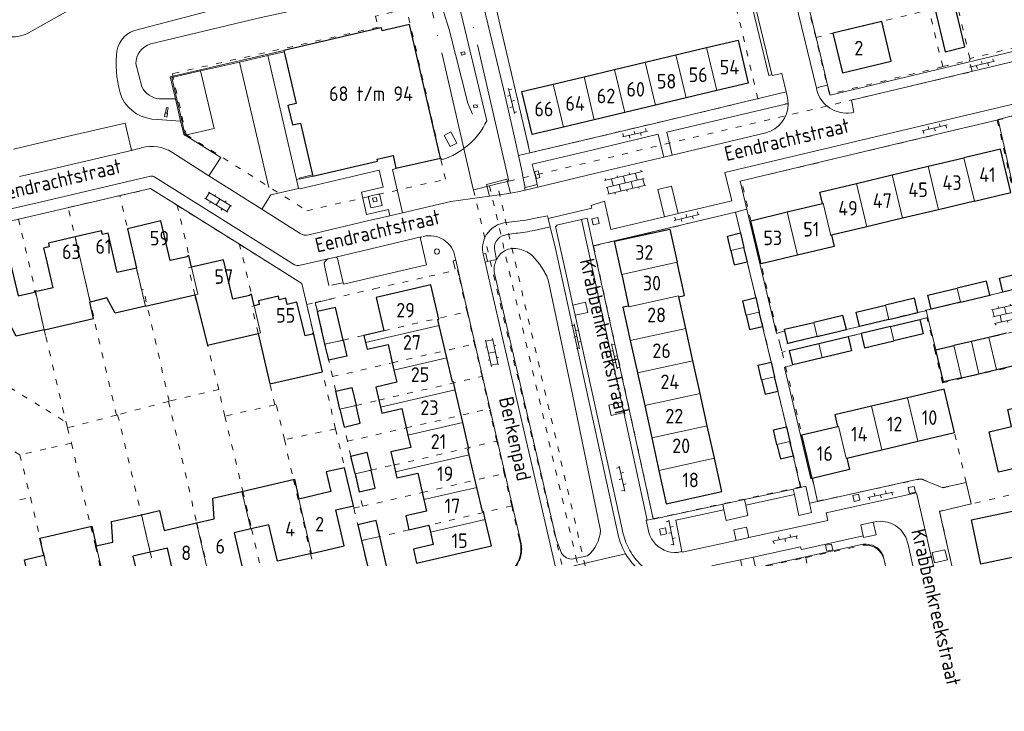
# Model space of a CAD drawing. Header units: metres. Extents: x 64961 to 73789, y 403835 to 410663.
# Tile 48 of 135: x 69996 to 70164, y 403835 to 403954. Entities that reach past the tile are written whole.
import ezdxf

# ---------------------------------------------------------------- set-up
doc = ezdxf.new("R2010")
doc.units = ezdxf.units.M
doc.linetypes.add('ACAD_ISO04W100', pattern=[30, 24, -3, 0, -3])
doc.linetypes.add('PERCEELGRENS', pattern=[2.5, 1, -1.5])
for name, color, linetype, lineweight in [('B-GEO-OG-GEBOUW_bijgebouw-G', 2, 'Continuous', 25), ('B-GEO-OG-GEBOUW_hoofdgebouw-G', 2, 'Continuous', 25), ('B-GEO-OG-GEBOUW_huisnr-T', 6, 'Continuous', 25), ('B-GEO-OG-GEBOUW_overopstal-G', 253, 'Continuous', 0), ('B-GEO-OG-GRENS-sectie-G', 253, 'ACAD_ISO04W100', 0), ('B-GEO-OG-GRENS_perceel-G', 253, 'PERCEELGRENS', 0), ('B-GEO-OG-KUNSTWERK-G', 253, 'Continuous', 0), ('B-GEO-OG-MUUR-G', 253, 'Continuous', 0), ('B-GEO-OG-OVLIJNOBJ-G', 253, 'Continuous', 0), ('B-GEO-OG-SLOOT_insteek-G', 253, 'Continuous', 0), ('B-GEO-OG-STRAATNAAM-T', 7, 'Continuous', 35), ('B-GEO-OG-TALUDLIJN-G', 253, 'Continuous', 0), ('B-GEO-OG-TUSSENMUUR-G', 253, 'Continuous', 0), ('B-GEO-OG-VERH_kntopen-G', 253, 'Continuous', 0), ('B-GEO-OG-VERH_knttegelpad-G', 253, 'Continuous', 0), ('B-GEO-OG-VERH_open-S', 253, 'Continuous', 0), ('T22', 7, 'Continuous', 0)]:
    doc.layers.add(name, color=color, linetype=linetype, lineweight=lineweight)
doc.styles.add('isocp', font='isocp.shx')

# ---------------------------------------------------------------- blocks, each defined once
blk = doc.blocks.new('S022')
at = {"color": 0}
for p, q in [((0.31, -2.3), (0.31, 2.3)), ((0.31, 2.1), (1.51, 2.1)), ((1.51, -2.3), (1.51, 2.3)), ((0.01, 1.15), (0.31, 1.15)), ((0.31, 0), (1.51, 0)), ((1.51, 1.05), (1.81, 1.05)), ((0.01, -1.15), (0.31, -1.15)), ((1.51, -1.05), (1.81, -1.05)), ((0.31, -2.1), (1.51, -2.1))]:
    blk.add_line(p, q, dxfattribs=at)
blk = doc.blocks.new('S026')
at = {"color": 0}
for p, q in [((0, 0), (4.4, 0)), ((0.2, 0.5), (0.2, 0)), ((1.2, 0), (1.2, -0.5)), ((2.2, 0.5), (2.2, 0)), ((3.2, 0), (3.2, -0.5)), ((4.2, 0.5), (4.2, 0))]:
    blk.add_line(p, q, dxfattribs=at)
blk = doc.blocks.new('S024')
at = {"color": 0}
for p, q in [((0, 1.2), (6.7, 1.2)), ((0, 0), (6.7, 0)), ((0.2, 1.2), (0.2, 0)), ((1.25, 1.5), (1.25, 1.2)), ((1.25, 0), (1.25, -1.2)), ((2.3, 1.2), (2.3, 0)), ((3.35, 1.5), (3.35, 1.2)), ((3.35, 0), (3.35, -1.2)), ((4.4, 1.2), (4.4, 0)), ((5.45, 1.5), (5.45, 1.2)), ((5.45, 0), (5.45, -1.2)), ((6.5, 1.2), (6.5, 0)), ((0, -1.2), (6.7, -1.2)), ((0.2, -1.2), (0.2, -1.5)), ((2.3, -1.2), (2.3, -1.5)), ((4.4, -1.2), (4.4, -1.5)), ((6.5, -1.2), (6.5, -1.5))]:
    blk.add_line(p, q, dxfattribs=at)

msp = doc.modelspace()

# ---------------------------------------------------------------- linework, layer by layer
at = {"layer": 'B-GEO-OG-GEBOUW_bijgebouw-G'}
for points in [[(70152.428, 403955.454), (70154.203, 403948.05), (70157.607, 403948.866), (70155.829, 403956.279)], [(70117.468, 403913.972), (70116.88, 403916.453), (70119.104, 403916.979)], [(70119.104, 403916.979), (70119.12, 403916.983), (70119.708, 403914.504)], [(70120.278, 403912.02), (70120.297, 403912.024), (70119.708, 403914.504)], [(70117.468, 403913.972), (70118.057, 403911.492), (70120.278, 403912.02)], [(70164.091, 403906.817), (70163.514, 403909.248), (70168.598, 403910.46), (70169.174, 403908.03)], [(70161.856, 403906.285), (70161.278, 403908.714), (70156.248, 403907.514)], [(70169.174, 403908.03), (70164.091, 403906.817)], [(70151.79, 403903.91), (70151.218, 403906.314), (70156.248, 403907.514)], [(70156.826, 403905.085), (70161.856, 403906.285)], [(70120.102, 403902.885), (70119.513, 403905.365), (70121.728, 403905.892)], [(70121.728, 403905.892), (70121.751, 403905.897), (70122.34, 403903.416)], [(70139.519, 403900.957), (70138.941, 403903.386), (70143.957, 403904.582)], [(70149.55, 403903.349), (70148.973, 403905.779), (70143.957, 403904.582)], [(70156.826, 403905.085), (70151.796, 403903.885), (70151.79, 403903.91)], [(70050.993, 403898.599), (70049.695, 403904.211), (70046.579, 403903.488)], [(70047.87, 403897.901), (70046.579, 403903.488)], [(70120.102, 403902.885), (70120.691, 403900.405), (70122.903, 403900.93)], [(70122.903, 403900.93), (70122.929, 403900.936), (70122.34, 403903.416)], [(70137.274, 403900.421), (70136.695, 403902.851), (70131.669, 403901.653)], [(70144.533, 403902.153), (70149.55, 403903.349)], [(70126.699, 403900.222), (70126.643, 403900.455), (70131.669, 403901.653)], [(70144.533, 403902.153), (70139.519, 403900.957)], [(70144.846, 403900.942), (70139.814, 403899.741)], [(70144.846, 403900.942), (70149.878, 403902.142)], [(70149.878, 403902.142), (70150.456, 403899.71), (70145.424, 403898.51)], [(70132.248, 403899.224), (70127.222, 403898.026), (70126.699, 403900.222)], [(70132.248, 403899.224), (70137.274, 403900.421)], [(70132.554, 403898.011), (70137.577, 403899.208)], [(70137.577, 403899.208), (70138.155, 403896.778), (70133.132, 403895.58)], [(70139.814, 403899.741), (70140.391, 403897.31), (70145.424, 403898.51)], [(70050.993, 403898.599), (70051.623, 403895.871), (70048.505, 403895.15), (70047.87, 403897.901)], [(70128.109, 403894.382), (70127.531, 403896.814), (70132.554, 403898.011)], [(70122.734, 403891.805), (70122.145, 403894.286), (70124.351, 403894.811)], [(70124.351, 403894.811), (70124.384, 403894.819), (70124.973, 403892.338)], [(70133.132, 403895.58), (70128.109, 403894.382)], [(70122.734, 403891.805), (70123.324, 403889.324), (70125.534, 403889.849)], [(70125.534, 403889.849), (70125.562, 403889.856), (70124.973, 403892.338)], [(70050.439, 403886.793), (70049.732, 403889.848), (70052.502, 403890.49), (70053.214, 403887.421)], [(70050.439, 403886.793), (70051.152, 403883.708), (70053.925, 403884.351), (70053.214, 403887.421)], [(70125.37, 403880.716), (70124.78, 403883.196), (70126.986, 403883.721)], [(70126.986, 403883.721), (70127.019, 403883.729), (70127.608, 403881.249)], [(70125.37, 403880.716), (70125.959, 403878.236), (70128.164, 403878.761)], [(70128.164, 403878.761), (70128.197, 403878.769), (70127.608, 403881.249)], [(70053.021, 403875.669), (70052.316, 403878.717), (70055.071, 403879.385), (70055.781, 403876.316)], [(70053.021, 403875.669), (70053.736, 403872.579), (70056.491, 403873.247), (70055.781, 403876.316)], [(70057.249, 403864.929), (70056.62, 403867.654), (70053.503, 403866.934), (70054.129, 403864.228)], [(70054.129, 403864.228), (70055.135, 403859.879)], [(70058.415, 403859.879), (70057.249, 403864.929)]]:
    msp.add_lwpolyline(points, dxfattribs=at)
at = {"layer": 'B-GEO-OG-GEBOUW_hoofdgebouw-G'}
for points in [[(70134.935, 403951.211), (70136.59, 403944.416), (70144.972, 403946.44), (70143.356, 403953.252), (70134.935, 403951.211)], [(70057.24, 403952.067), (70040.804, 403948.236)], [(70062.361, 403952.715), (70057.672, 403951.632), (70057.551, 403952.139), (70057.24, 403952.067)], [(70067.656, 403929.825), (70062.361, 403952.715)], [(70113.317, 403948.755), (70118.707, 403950.036), (70120.45, 403942.66), (70115.052, 403941.379)], [(70040.804, 403948.236), (70040.851, 403948.034)], [(70108.053, 403947.503), (70113.317, 403948.755)], [(70040.851, 403948.034), (70042.903, 403939.151), (70041.516, 403938.83), (70042.284, 403935.509), (70043.672, 403935.827), (70045.754, 403926.931)], [(70102.798, 403946.254), (70108.053, 403947.503)], [(70092.3, 403943.758), (70097.535, 403945.003)], [(70097.535, 403945.003), (70102.798, 403946.254)], [(70087.016, 403942.502), (70092.3, 403943.758)], [(70088.78, 403935.142), (70083.382, 403933.861), (70081.636, 403941.223), (70087.016, 403942.502)], [(70109.79, 403940.13), (70104.528, 403938.88)], [(70115.052, 403941.379), (70109.79, 403940.13)], [(70104.528, 403938.88), (70099.285, 403937.636)], [(70094.042, 403936.391), (70088.78, 403935.142)], [(70099.285, 403937.636), (70094.042, 403936.391)], [(70159.227, 403922.43), (70165.493, 403923.921), (70163.715, 403931.366), (70157.444, 403929.877)], [(70045.802, 403926.724), (70056.874, 403929.293), (70056.805, 403929.606), (70059.543, 403930.239), (70060.045, 403928.066)], [(70060.045, 403928.066), (70067.656, 403929.825)], [(70151.287, 403928.412), (70157.444, 403929.877)], [(70145.137, 403926.946), (70151.287, 403928.412)], [(70045.754, 403926.931), (70045.802, 403926.724)], [(70138.99, 403925.478), (70145.137, 403926.946)], [(70133.176, 403922.034), (70132.72, 403923.98), (70138.99, 403925.478)], [(70127.149, 403920.586), (70133.176, 403922.034)], [(70159.227, 403922.43), (70153.075, 403920.967)], [(70128.907, 403913.151), (70122.639, 403911.663), (70120.884, 403919.081), (70127.149, 403920.586)], [(70146.924, 403919.5), (70140.776, 403918.034)], [(70153.075, 403920.967), (70146.924, 403919.5)], [(70025.005, 403911.115), (70024.546, 403913.092), (70024.235, 403913.02), (70024.26, 403912.913), (70021.327, 403912.233), (70019.748, 403919.042), (70014.009, 403917.708), (70015.566, 403910.937)], [(70140.776, 403918.034), (70134.738, 403916.596)], [(70005.009, 403916.3), (70000.448, 403915.246), (70000.582, 403914.61), (70000, 403914.476)], [(70015.566, 403910.937), (70012.251, 403910.173), (70010.691, 403916.94), (70009.717, 403916.715), (70009.57, 403917.353), (70005.009, 403916.3)], [(70098.755, 403909.863), (70097.499, 403915.575), (70107.015, 403917.652), (70108.267, 403911.946)], [(70134.738, 403916.596), (70135.2, 403914.645), (70128.907, 403913.151)], [(70000, 403914.476), (69999.626, 403914.39), (70000, 403912.767)], [(69999.737, 403900.39), (69994.905, 403899.272), (69993.573, 403901.89), (69988.708, 403900.774), (69987.448, 403906.219), (69989.104, 403906.602), (69987.932, 403911.668), (69989.13, 403911.946), (69988.983, 403912.588), (69992.437, 403913.327), (69992.573, 403912.759), (69993.689, 403912.962), (69995.247, 403906.198), (69998.073, 403906.849), (69998.049, 403906.964), (69998.208, 403907.003)], [(70000, 403912.767), (70001.195, 403907.581), (70000, 403907.304)], [(70035.735, 403904.484), (70035.263, 403906.458), (70034.952, 403906.384), (70034.978, 403906.277), (70032.067, 403905.603), (70030.447, 403912.377), (70025.005, 403911.115)], [(70108.546, 403906.032), (70109.517, 403906.248), (70108.267, 403911.946)], [(70098.755, 403909.863), (70099.938, 403904.446)], [(70067.479, 403901.131), (70067.245, 403902.146), (70067.401, 403902.184), (70066.044, 403908.083), (70056.645, 403905.931), (70057.96, 403900.207), (70054.562, 403899.426), (70054.841, 403898.21)], [(70000, 403907.304), (69998.396, 403906.932), (69998.366, 403907.041), (69998.208, 403907.003)], [(70017.071, 403904.404), (70025.543, 403906.364)], [(70025.543, 403906.364), (70027.745, 403897.758), (70036.429, 403899.769)], [(70045.907, 403899.781), (70045.684, 403899.727), (70045.71, 403899.62), (70044.446, 403899.318), (70043.055, 403905.134), (70041.392, 403904.736), (70041.143, 403905.777), (70040.034, 403905.512), (70039.881, 403906.154), (70036.448, 403905.333), (70036.601, 403904.691), (70035.735, 403904.484)], [(70109.743, 403900.608), (70108.546, 403906.032)], [(70000, 403900.451), (70008.165, 403902.339), (70007.523, 403905.116), (70007.588, 403905.132)], [(70017.071, 403904.404), (70011.916, 403903.213), (70010.486, 403905.84), (70007.588, 403905.132)], [(70099.938, 403904.446), (70098.963, 403904.231), (70100.225, 403898.534)], [(70068.762, 403895.577), (70067.479, 403901.131)], [(69999.737, 403900.39), (70000, 403900.451)], [(70036.429, 403899.769), (70038.429, 403891.101), (70047.432, 403893.178), (70045.907, 403899.781)], [(70110.97, 403895.045), (70109.743, 403900.608)], [(70164.743, 403899.772), (70161.726, 403899.071)], [(70054.841, 403898.21), (70055.108, 403897.051), (70058.681, 403897.871), (70059.69, 403893.48)], [(70100.225, 403898.534), (70101.461, 403892.97)], [(70152.613, 403896.953), (70155.7, 403897.67)], [(70158.707, 403898.369), (70155.7, 403897.67)], [(70161.726, 403899.071), (70158.707, 403898.369)], [(70156.997, 403892.148), (70153.916, 403891.434), (70152.613, 403896.953)], [(70070.212, 403890.062), (70069.892, 403891.445), (70069.72, 403891.43), (70068.762, 403895.577)], [(70112.198, 403889.48), (70110.97, 403895.045)], [(70163.011, 403893.543), (70166.024, 403894.241)], [(70059.69, 403893.48), (70060.175, 403891.368), (70056.602, 403890.541), (70057.398, 403887.101)], [(70101.461, 403892.97), (70102.689, 403887.403)], [(70156.997, 403892.148), (70159.999, 403892.844)], [(70159.999, 403892.844), (70163.011, 403893.543)], [(70071.499, 403884.509), (70070.212, 403890.062)], [(70113.421, 403883.915), (70112.198, 403889.48)], [(70149.522, 403881.27), (70155.798, 403882.762), (70154.025, 403890.202), (70147.75, 403888.715)], [(70102.689, 403887.403), (70103.91, 403881.835)], [(70147.75, 403888.715), (70141.602, 403887.259)], [(70163.343, 403875.978), (70161.742, 403882.895), (70165.602, 403883.767), (70164.94, 403886.703), (70168.886, 403887.603), (70169.568, 403884.683), (70170.932, 403884.992), (70172.499, 403878.066), (70163.343, 403875.978)], [(70057.398, 403887.101), (70057.63, 403886.101), (70061.037, 403886.89), (70062.092, 403882.335)], [(70141.602, 403887.259), (70135.317, 403885.77), (70135.777, 403883.823)], [(70072.62, 403878.918), (70072.385, 403879.937), (70072.55, 403879.975), (70071.499, 403884.509)], [(70062.092, 403882.335), (70062.581, 403880.221), (70059.178, 403879.432), (70059.974, 403875.995)], [(70114.641, 403878.348), (70113.421, 403883.915)], [(70137.343, 403878.375), (70137.803, 403876.427), (70131.406, 403874.903), (70129.634, 403882.364), (70135.777, 403883.823)], [(70103.91, 403881.835), (70105.123, 403876.26)], [(70143.373, 403879.808), (70149.522, 403881.27)], [(70137.343, 403878.375), (70143.373, 403879.808)], [(70073.903, 403873.364), (70072.62, 403878.918)], [(70105.123, 403876.26), (70106.366, 403870.544), (70115.895, 403872.638), (70114.641, 403878.348)], [(70045.557, 403862.035), (70051.136, 403863.322), (70049.717, 403869.487), (70052.747, 403870.198), (70051.23, 403876.73), (70048.096, 403876.003), (70048.86, 403872.626), (70043.407, 403871.356)], [(70059.974, 403875.995), (70060.208, 403874.985), (70063.785, 403875.814), (70064.838, 403871.27)], [(70033.64, 403872.666), (70042.617, 403874.748), (70043.407, 403871.356)], [(70025.842, 403867.285), (70028.874, 403867.993), (70028.645, 403871.507), (70033.64, 403872.666)], [(70075.353, 403867.849), (70075.033, 403869.235), (70074.862, 403869.214), (70073.903, 403873.364)], [(70064.838, 403871.27), (70065.296, 403869.295), (70061.709, 403868.464), (70062.261, 403866.079), (70065.682, 403866.872), (70065.955, 403865.677)], [(70160.318, 403860.17), (70158.718, 403867.767), (70172.192, 403870.66), (70173.807, 403863.071), (70160.318, 403860.17)], [(70016.413, 403868.676), (70019.478, 403869.384), (70020.272, 403865.984), (70025.842, 403867.285)], [(70008.653, 403863.312), (70011.492, 403863.967), (70011.261, 403867.486), (70016.413, 403868.676)], [(70065.955, 403865.677), (70066.442, 403863.552), (70063.044, 403862.775), (70063.592, 403860.392), (70076.399, 403863.323), (70075.353, 403867.849)], [(70000, 403864.866), (70007.868, 403866.694), (70008.653, 403863.312)], [(70035.129, 403866.223), (70032.316, 403865.574), (70033.629, 403859.879)], [(70045.557, 403862.035), (70039.708, 403860.686), (70038.264, 403866.946), (70035.129, 403866.223)], [(69999.656, 403861.717), (69998.982, 403864.63), (70000, 403864.866)], [(70017.902, 403862.233), (70014.931, 403861.547), (70015.316, 403859.879)], [(70021.574, 403859.879), (70020.872, 403862.918), (70017.902, 403862.233)], [(69996.59, 403859.879), (69996.343, 403860.951), (69999.656, 403861.717)]]:
    msp.add_lwpolyline(points, dxfattribs=at)
at = {"layer": 'B-GEO-OG-GEBOUW_overopstal-G'}
msp.add_lwpolyline([(70083.826, 403927.469), (70084.411, 403927.623), (70084.726, 403926.461), (70084.129, 403926.291), (70083.826, 403927.469)], dxfattribs=at)
at = {"layer": 'B-GEO-OG-GRENS-sectie-G'}
for points in [[(70073.344, 403924.381), (70073.287, 403924.493), (70055.839, 404000)], [(70079.39, 403925.851), (70062.297, 404000)], [(70073.344, 403924.381), (70073.607, 403924.446), (70076.072, 403925.053)], [(70076.072, 403925.053), (70077.393, 403925.386)], [(70077.393, 403925.386), (70079.39, 403925.851)]]:
    msp.add_lwpolyline(points, dxfattribs=at)
at = {"layer": 'B-GEO-OG-GRENS_perceel-G'}
for points in [[(70116.318, 403964.279), (70097.282, 403959.783), (70077.356, 403955.009), (70083.05, 403930.709), (70122.114, 403939.994), (70116.318, 403964.279)], [(70132.021, 403950.501), (70129.676, 403960.225)], [(70021.699, 403944.29), (70024.065, 403933.836), (70044.747, 403920.796), (70068.511, 403926.181), (70061.904, 403955.361), (70056.559, 403954.151), (70056.983, 403952.278), (70021.699, 403944.29)], [(70132.021, 403950.501), (70151.45, 403955.217)], [(70153.795, 403945.496), (70151.45, 403955.217)], [(70158.466, 403946.911), (70156.198, 403956.369)], [(70185.895, 403953.457), (70158.466, 403946.911)], [(70153.795, 403945.496), (70134.366, 403940.778), (70132.021, 403950.501)], [(70079.39, 403925.851), (70158.849, 403944.648), (70158.375, 403946.477)], [(70153.795, 403945.496), (70158.343, 403946.599)], [(70158.343, 403946.599), (70158.529, 403946.645), (70158.466, 403946.911)], [(70158.343, 403946.599), (70158.375, 403946.477)], [(70125.918, 403897.715), (70122.639, 403911.663), (70120.884, 403919.081), (70119.28, 403925.905), (70163.154, 403936.339)], [(70163.154, 403936.339), (70164.231, 403931.497), (70169.378, 403908.078), (70125.918, 403897.715)], [(70163.154, 403936.339), (70165.984, 403937.013)], [(70012.705, 403923.378), (70017.948, 403924.588), (70022.545, 403921.708)], [(70076.072, 403925.053), (70090.892, 403861.445), (70091.259, 403859.879)], [(70092.491, 403859.879), (70077.393, 403925.386)], [(70003.838, 403921.332), (70009.353, 403922.605), (70012.705, 403923.378)], [(70021.157, 403888.135), (70016.753, 403907.29), (70016.422, 403907.214), (70015.566, 403910.937), (70012.705, 403923.378)], [(70073.344, 403924.381), (70088.542, 403859.879)], [(70000, 403920.447), (70003.838, 403921.332)], [(70012.116, 403885.748), (70003.838, 403921.332)], [(70025.005, 403911.115), (70022.545, 403921.708)], [(70022.545, 403921.708), (70028.924, 403917.713), (70033.215, 403915.026)], [(69995.319, 403919.365), (69998.267, 403920.047), (70000, 403920.447)], [(70122.929, 403900.936), (70118.277, 403920.533), (70097.488, 403915.603), (70093.906, 403914.747), (70104.164, 403867.958), (70129.462, 403873.447), (70122.929, 403900.936)], [(69995.319, 403919.365), (69999.728, 403900.388), (70000, 403899.235)], [(70033.215, 403915.026), (70043.896, 403908.336), (70044.754, 403904.736)], [(70039.254, 403887.523), (70036.429, 403899.769), (70035.357, 403904.396), (70035.735, 403904.484), (70033.215, 403915.026)], [(70029.665, 403890.156), (70027.745, 403897.758), (70025.543, 403906.364), (70024.473, 403910.992), (70025.005, 403911.115)], [(70046.213, 403905.071), (70056.309, 403907.393), (70065.708, 403909.545), (70070.581, 403910.661), (70070.918, 403909.199), (70072.234, 403903.49)], [(70044.754, 403904.736), (70046.213, 403905.071)], [(70049.694, 403883.399), (70044.754, 403904.736)], [(70046.579, 403903.488), (70046.213, 403905.071)], [(70047.87, 403897.901), (70046.579, 403903.488)], [(70047.87, 403897.901), (70050.993, 403898.599), (70054.56, 403899.429), (70057.96, 403900.207), (70072.234, 403903.49)], [(70072.234, 403903.49), (70073.504, 403897.979)], [(69976.858, 403901.055), (70000, 403886.69)], [(70152.428, 403896.91), (70151.113, 403902.437), (70126.286, 403896.516)], [(70170.779, 403901.175), (70152.428, 403896.91)], [(70000, 403899.235), (70003.431, 403884.691), (70003.474, 403884.533)], [(70049.154, 403892.346), (70048.505, 403895.15), (70047.87, 403897.901)], [(70049.154, 403892.346), (70059.411, 403894.694), (70073.504, 403897.979)], [(70074.797, 403892.371), (70073.504, 403897.979)], [(70125.918, 403897.715), (70126.286, 403896.516)], [(70126.286, 403896.516), (70131.406, 403874.903), (70132.324, 403870.985), (70150.165, 403874.831), (70153.877, 403873.262), (70157.833, 403874.215)], [(70153.768, 403891.281), (70152.428, 403896.91)], [(70153.768, 403891.281), (70172.076, 403895.524)], [(69995.556, 403878.946), (69986.212, 403884.63), (69972.102, 403893.449)], [(70050.438, 403886.793), (70049.732, 403889.848), (70049.154, 403892.346)], [(70050.438, 403886.793), (70053.214, 403887.421), (70057.114, 403888.329), (70074.797, 403892.371)], [(70076.071, 403886.845), (70074.797, 403892.371)], [(70157.833, 403874.215), (70153.768, 403891.281)], [(70029.665, 403890.156), (70021.157, 403888.135)], [(70030.701, 403885.545), (70029.665, 403890.156)], [(70021.045, 403888.108), (70012.321, 403885.801)], [(70021.157, 403888.135), (70021.045, 403888.108)], [(70021.045, 403888.108), (70025.891, 403867.296), (70027.607, 403859.879)], [(70039.254, 403887.523), (70030.701, 403885.545)], [(70039.49, 403887.578), (70039.254, 403887.523)], [(70040.914, 403881.553), (70039.49, 403887.578)], [(70000, 403886.69), (70003.474, 403884.533)], [(70012.116, 403885.748), (70003.732, 403883.573)], [(70012.321, 403885.801), (70012.116, 403885.748)], [(70012.321, 403885.801), (70016.406, 403868.674), (70017.903, 403862.233), (70018.449, 403859.879)], [(70051.723, 403881.26), (70051.152, 403883.708), (70050.438, 403886.793)], [(70051.723, 403881.26), (70061.811, 403883.548), (70076.071, 403886.845)], [(70077.351, 403881.28), (70076.351, 403885.63), (70076.071, 403886.845)], [(70003.474, 403884.533), (70003.732, 403883.573)], [(70030.701, 403885.545), (70033.788, 403872.7), (70035.288, 403866.26), (70036.764, 403859.879)], [(70003.732, 403883.573), (70004.381, 403880.948)], [(70049.694, 403883.399), (70040.914, 403881.553)], [(70049.694, 403883.399), (70051.23, 403876.73), (70052.747, 403870.198), (70052.843, 403869.781)], [(70004.381, 403880.948), (70000, 403879.954)], [(70004.381, 403880.948), (70007.722, 403866.66), (70008.507, 403863.278), (70009.292, 403859.879)], [(70040.914, 403881.553), (70042.471, 403874.714), (70045.416, 403862.003), (70045.906, 403859.879)], [(70053.021, 403875.669), (70052.316, 403878.717), (70051.723, 403881.26)], [(70053.021, 403875.669), (70055.78, 403876.316), (70059.696, 403877.196), (70077.351, 403881.28)], [(70078.622, 403875.748), (70077.351, 403881.28)], [(70000, 403879.954), (69995.556, 403878.946)], [(69995.556, 403878.946), (69997.352, 403871.615)], [(70054.306, 403870.116), (70053.736, 403872.579), (70053.021, 403875.669)], [(70054.306, 403870.116), (70064.56, 403872.471), (70078.622, 403875.748)], [(70079.905, 403870.167), (70078.622, 403875.748)], [(70157.833, 403874.215), (70158.705, 403870.532)], [(70179.769, 403875.426), (70158.705, 403870.532)], [(69988.209, 403869.615), (69997.352, 403871.615)], [(69997.352, 403871.615), (69999.031, 403864.641), (70000, 403860.453)], [(70158.705, 403870.532), (70153.262, 403869.267), (70155.377, 403859.879)], [(70052.843, 403869.781), (70054.306, 403870.116)], [(70052.843, 403869.781), (70053.503, 403866.934), (70054.129, 403864.228)], [(70079.905, 403870.167), (70065.68, 403866.876), (70062.261, 403866.079), (70057.249, 403864.929), (70054.129, 403864.228)], [(70081.224, 403864.427), (70079.905, 403870.167)], [(70054.129, 403864.228), (70055.135, 403859.879)], [(70080.509, 403859.879), (70080.587, 403859.976), (70080.906, 403860.492), (70081.158, 403861.044), (70081.34, 403861.623), (70081.447, 403862.22), (70081.479, 403862.827), (70081.435, 403863.432), (70081.316, 403864.027)], [(70081.224, 403864.427), (70081.316, 403864.027)], [(70130.301, 403861.317), (70140.157, 403863.45)], [(70140.157, 403863.45), (70140.662, 403863.472), (70141.165, 403863.417), (70141.653, 403863.285), (70142.115, 403863.079), (70142.54, 403862.805), (70142.918, 403862.468), (70143.24, 403862.078), (70143.497, 403861.643), (70143.685, 403861.173)], [(70000, 403860.453), (70000.133, 403859.879)], [(70123.665, 403859.879), (70123.663, 403859.886), (70130.301, 403861.317)], [(70130.301, 403861.317), (70130.61, 403859.879)], [(70143.685, 403861.173), (70143.917, 403860.191), (70143.986, 403859.879)]]:
    msp.add_lwpolyline(points, dxfattribs=at)
at = {"layer": 'B-GEO-OG-KUNSTWERK-G'}
for points in [[(70071.894, 403947.616), (70071.793, 403948.037), (70071.191, 403947.901), (70071.308, 403947.487), (70071.894, 403947.616)], [(70073.358, 403938.885), (70073.415, 403938.476), (70074.037, 403938.551), (70073.965, 403938.962), (70073.358, 403938.885)], [(70020.831, 403937.493), (70020.892, 403937.483), (70020.767, 403936.852), (70020.343, 403936.929), (70020.457, 403937.554), (70020.527, 403937.543)], [(70020.527, 403937.543), (70020.831, 403937.493)], [(70069.313, 403931.81), (70068.317, 403933.671), (70069.448, 403934.314), (70070.487, 403932.389), (70069.313, 403931.81)]]:
    msp.add_lwpolyline(points, dxfattribs=at)
at = {"layer": 'B-GEO-OG-MUUR-G'}
for points in [[(70022.231, 403939.989), (70021.347, 403943.764), (70040.804, 403948.236)], [(70038.066, 403947.395), (70033.226, 403946.284)], [(70040.851, 403948.034), (70038.066, 403947.395)], [(70033.226, 403946.284), (70026.532, 403944.748)], [(70026.532, 403944.748), (70021.587, 403943.613), (70023.893, 403933.758)], [(70023.125, 403936.168), (70022.231, 403939.989)], [(70023.125, 403936.168), (70023.698, 403933.721), (70023.877, 403933.755)], [(70023.893, 403933.758), (70023.877, 403933.755)], [(70043.476, 403926.256), (70043.426, 403926.392), (70045.754, 403926.931)], [(70045.802, 403926.724), (70043.499, 403926.194), (70043.476, 403926.256)]]:
    msp.add_lwpolyline(points, dxfattribs=at)
at = {"layer": 'B-GEO-OG-OVLIJNOBJ-G'}
for points in [[(70061.673, 403959.331), (70036.424, 403953.833), (70018.003, 403949.417)], [(70067.243, 403958.092), (70069.194, 403951.845), (70072.379, 403939.256), (70073.178, 403937.332)], [(70016.465, 403942.063), (70015.41, 403945.974)], [(70016.465, 403942.063), (70016.43, 403942.14)], [(70016.491, 403941.967), (70016.465, 403942.063)], [(70019.507, 403939.947), (70022.231, 403939.989)], [(70020.831, 403937.493), (70021.005, 403938.435), (70020.706, 403938.496), (70020.527, 403937.543)], [(70056.035, 403922.922), (70056.674, 403923.065), (70056.82, 403922.442), (70056.179, 403922.293), (70056.035, 403922.922)]]:
    msp.add_lwpolyline(points, dxfattribs=at)
for points in [[(70015.41, 403945.974, -0.3221648), (70018.003, 403949.417)], [(70019.507, 403939.947, -0.2683054), (70016.465, 403942.063)]]:
    msp.add_lwpolyline(points, format="xyb", dxfattribs=at)
at = {"layer": 'B-GEO-OG-SLOOT_insteek-G'}
for points in [[(70015.193, 403951.7), (70040.362, 403958.346), (70060.846, 403962.781), (70064.467, 403963.09)], [(70070.153, 403959.11), (70075.603, 403936.231)], [(70023.125, 403936.168), (70019.128, 403936.453)], [(70067.96, 403929.559), (70067.656, 403929.825)], [(70077.589, 403912.913), (70077.434, 403912.672), (70077.295, 403912.419)], [(70078.487, 403913.798), (70078.466, 403913.784)], [(70080.005, 403914.308), (70079.806, 403914.288), (70079.609, 403914.256)], [(70081.607, 403914.072), (70081.235, 403914.187)], [(70084.685, 403911.57), (70084.26, 403912.127), (70083.82, 403912.674)], [(70076.927, 403910.034), (70083.624, 403881.299), (70087.536, 403864.558), (70088.237, 403862.516), (70088.301, 403862.358)], [(70085.584, 403910.158), (70085.508, 403910.296)], [(70086.152, 403908.923), (70090.266, 403889.589), (70095.12, 403865.986)], [(70090.172, 403861.047), (70092.902, 403861.613)]]:
    msp.add_lwpolyline(points, dxfattribs=at)
for points in [[(70012.146, 403947.441, -0.3178829), (70015.193, 403951.7)], [(70013.025, 403940.14, -0.1088451), (70012.146, 403947.441)], [(70019.128, 403936.453, -0.2837218), (70013.025, 403940.14)], [(70075.603, 403936.231, -0.2135317), (70067.96, 403929.559)], [(70078.466, 403913.784, 0.0926763), (70077.589, 403912.913)], [(70079.609, 403914.256, 0.1014375), (70078.487, 403913.798)], [(70081.235, 403914.187, 0.0869502), (70080.005, 403914.308)], [(70082.741, 403913.57, 0.0455227), (70081.607, 403914.072)], [(70083.82, 403912.674, 0.0926603), (70082.741, 403913.57)], [(70076.967, 403911.54, 0.1102186), (70076.927, 403910.034)], [(70077.295, 403912.419, 0.0570104), (70076.967, 403911.54)], [(70085.508, 403910.296, 0.0320083), (70084.685, 403911.57)], [(70086.152, 403908.923, 0.0306226), (70085.584, 403910.158)], [(70092.902, 403861.613, 0.201665), (70095.12, 403865.986)], [(70088.301, 403862.358, 0.2752896), (70090.172, 403861.047)]]:
    msp.add_lwpolyline(points, format="xyb", dxfattribs=at)
at = {"layer": 'B-GEO-OG-TALUDLIJN-G'}
for points in [[(70000, 403952.956), (70008.993, 403958.033), (70016.543, 403962.097), (70016.928, 403962.425)], [(69996.733, 403951.112), (70000, 403952.956)]]:
    msp.add_lwpolyline(points, dxfattribs=at)
msp.add_lwpolyline([(69996.733, 403951.112, -0.2273372), (69991.511, 403951.295)], format="xyb", dxfattribs=at)
at = {"layer": 'B-GEO-OG-TUSSENMUUR-G'}
for points in [[(70113.317, 403948.755), (70115.052, 403941.379)], [(70108.053, 403947.503), (70109.79, 403940.13)], [(70097.535, 403945.003), (70099.285, 403937.636)], [(70102.798, 403946.254), (70104.528, 403938.88)], [(70092.3, 403943.758), (70094.042, 403936.391)], [(70087.016, 403942.502), (70088.78, 403935.142)], [(70157.444, 403929.877), (70159.227, 403922.43)], [(70151.287, 403928.412), (70153.075, 403920.967)], [(70145.137, 403926.946), (70146.924, 403919.5)], [(70138.99, 403925.478), (70140.776, 403918.034)], [(70133.176, 403922.034), (70133.302, 403922.064), (70134.612, 403916.566), (70134.738, 403916.596)], [(70127.149, 403920.586), (70128.907, 403913.151)], [(70007.588, 403905.132), (70005.009, 403916.3)], [(70119.708, 403914.504), (70117.468, 403913.972)], [(70025.543, 403906.364), (70026.075, 403906.487), (70025.005, 403911.115)], [(70098.755, 403909.863), (70108.267, 403911.946)], [(70017.071, 403904.404), (70015.566, 403910.937)], [(69999.737, 403900.39), (69998.208, 403907.003)], [(70099.938, 403904.446), (70099.969, 403904.304), (70108.515, 403906.173), (70108.546, 403906.032)], [(70156.248, 403907.514), (70156.826, 403905.085)], [(70036.429, 403899.769), (70036.807, 403899.857), (70035.735, 403904.484)], [(70143.957, 403904.582), (70144.533, 403902.153)], [(70122.34, 403903.416), (70120.102, 403902.885)], [(70054.841, 403898.21), (70067.479, 403901.131)], [(70131.669, 403901.653), (70132.248, 403899.224)], [(70145.424, 403898.51), (70144.846, 403900.942)], [(70100.225, 403898.534), (70109.743, 403900.608)], [(70047.87, 403897.901), (70050.993, 403898.599)], [(70133.132, 403895.58), (70132.554, 403898.011)], [(70155.7, 403897.67), (70156.997, 403892.148)], [(70158.707, 403898.369), (70159.999, 403892.844)], [(70161.726, 403899.071), (70163.011, 403893.543)], [(70059.69, 403893.48), (70068.762, 403895.577)], [(70101.461, 403892.97), (70110.97, 403895.045)], [(70124.973, 403892.338), (70122.734, 403891.805)], [(70070.212, 403890.062), (70057.398, 403887.101)], [(70102.689, 403887.403), (70112.198, 403889.48)], [(70053.214, 403887.421), (70050.439, 403886.793)], [(70147.75, 403888.715), (70149.522, 403881.27)], [(70141.602, 403887.259), (70143.373, 403879.808)], [(70071.499, 403884.509), (70062.092, 403882.335)], [(70113.421, 403883.915), (70103.91, 403881.835)], [(70135.777, 403883.823), (70135.903, 403883.854), (70137.218, 403878.345), (70137.343, 403878.375)], [(70127.608, 403881.249), (70125.37, 403880.716)], [(70059.974, 403875.995), (70072.62, 403878.918)], [(70105.123, 403876.26), (70114.641, 403878.348)], [(70053.021, 403875.669), (70055.781, 403876.316)], [(70033.64, 403872.666), (70035.129, 403866.223)], [(70064.838, 403871.27), (70073.903, 403873.364)], [(70045.557, 403862.035), (70043.407, 403871.356)], [(70016.413, 403868.676), (70017.902, 403862.233)], [(70027.551, 403859.879), (70025.842, 403867.285)], [(70065.955, 403865.677), (70075.353, 403867.849)], [(70054.129, 403864.228), (70057.249, 403864.929)], [(70009.448, 403859.879), (70008.653, 403863.312)], [(69999.656, 403861.717), (70000, 403860.231)], [(70000, 403860.231), (70000.081, 403859.879)]]:
    msp.add_lwpolyline(points, dxfattribs=at)
at = {"layer": 'B-GEO-OG-VERH_kntopen-G'}
for points in [[(70132.133, 403941.813), (70126.471, 403965.094), (70120.334, 403990.467), (70120.174, 403991.028), (70120.067, 403991.299), (70119.941, 403991.562), (70119.786, 403991.823), (70119.241, 403992.553), (70118.727, 403993.33), (70118.485, 403993.728), (70118.276, 403994.145), (70118.12, 403994.524), (70117.988, 403994.912), (70117.892, 403995.257), (70117.789, 403995.707), (70117.667, 403996.417), (70117.64, 403996.777), (70117.662, 403997.138), (70117.737, 403997.55), (70117.855, 403997.952), (70118.017, 403998.339), (70118.225, 403998.703), (70119.072, 404000)], [(70134.024, 403942.3), (70133.395, 403945.04), (70120.112, 404000)], [(70124.501, 403944.127), (70122.163, 403953.833), (70119.843, 403963.308)], [(70138.151, 403937.595), (70138.556, 403937.667), (70138.126, 403939.746), (70175.503, 403948.652), (70177.434, 403949.12)], [(70043.006, 403926.135), (70038.066, 403947.395)], [(70033.226, 403946.284), (70038.234, 403924.777)], [(70026.532, 403944.748), (70028.856, 403934.885), (70023.893, 403933.758)], [(70108.435, 403920.298), (70117.633, 403922.483), (70116.462, 403927.327), (70179.1, 403942.231), (70185.707, 403943.782), (70186.261, 403943.938), (70186.532, 403943.991), (70186.712, 403944.014), (70186.894, 403944.027), (70187.261, 403944.024)], [(70124.501, 403944.127), (70124.541, 403943.961), (70126.206, 403944.325), (70126.342, 403943.822), (70126.952, 403941.155)], [(70134.024, 403942.3), (70132.548, 403941.962), (70132.556, 403941.92), (70132.133, 403941.813)], [(70132.226, 403941.433), (70132.133, 403941.813)], [(70126.952, 403941.155), (70127.175, 403940.182), (70127.261, 403939.65), (70127.291, 403939.112)], [(70165.81, 403936.99), (70165.792, 403936.986), (70165.78, 403937.04), (70163.279, 403936.448), (70163.294, 403936.381)], [(70169.174, 403908.03), (70169.532, 403908.158), (70164.369, 403931.549), (70163.294, 403936.381)], [(70000, 403932.65), (70004.382, 403933.677), (70013.614, 403935.802), (70014.642, 403931.412)], [(70027.978, 403926.79), (70030.032, 403929.924), (70023.877, 403933.755)], [(70107.407, 403930.312), (70123.439, 403934.133)], [(69994.468, 403931.354), (70000, 403932.65)], [(70014.906, 403931.165), (70016.002, 403931.452), (70016.241, 403931.533), (70016.483, 403931.604)], [(70014.906, 403931.165), (70001.959, 403928.133), (70000, 403927.681)], [(70021.621, 403930.817), (70027.978, 403926.79)], [(70105.948, 403929.964), (70094.293, 403927.203), (70084.367, 403924.834)], [(70105.948, 403929.964), (70107.407, 403930.312)], [(70000, 403927.681), (69995.491, 403926.641)], [(70017.944, 403926.706), (70000, 403922.514)], [(70018.706, 403926.541), (70038.906, 403913.865), (70042.673, 403911.515)], [(70027.978, 403926.79), (70037.045, 403921.045)], [(70043.359, 403924.617), (70038.566, 403923.513), (70037.045, 403921.045)], [(70043.359, 403924.617), (70043.006, 403926.135)], [(70079.688, 403923.778), (70079.081, 403926.178), (70075.569, 403925.287), (70076.089, 403923.273)], [(70084.367, 403924.834), (70082.187, 403924.305)], [(70108.435, 403920.298), (70107.309, 403924.974), (70104.948, 403924.416), (70106.078, 403919.741)], [(70061.171, 403920.436), (70069.477, 403922.365), (70076.089, 403923.273)], [(70076.089, 403923.273), (70079.412, 403923.729), (70079.688, 403923.778)], [(70079.688, 403923.778), (70080.948, 403924.021), (70082.187, 403924.305)], [(70000, 403922.514), (69995.015, 403921.349), (69987.595, 403919.655)], [(70095.779, 403922.411), (70096.899, 403917.562), (70106.078, 403919.741)], [(70037.045, 403921.045), (70043.595, 403916.876)], [(70058.982, 403919.928), (70055.173, 403919.044), (70045.108, 403916.639)], [(70061.171, 403920.436), (70058.982, 403919.928)], [(70078.932, 403918.754), (70082.294, 403919.195), (70084.256, 403919.6), (70086.047, 403919.903), (70086.153, 403919.451)], [(70086.153, 403919.451), (70086.486, 403918.047)], [(70091.846, 403919.292), (70092.809, 403919.518), (70093.882, 403914.765)], [(70086.486, 403918.047), (70083.766, 403917.42)], [(70099.429, 403861.953), (70099.178, 403862.4), (70098.929, 403862.9), (70098.702, 403863.422), (70098.505, 403863.939), (70098.36, 403864.392), (70098.211, 403864.938), (70087.374, 403914.299), (70086.486, 403918.047)], [(70090.386, 403904.626), (70089.409, 403909.093), (70087.4, 403918.09), (70087.61, 403918.144), (70087.567, 403918.291), (70091.846, 403919.292)], [(70091.846, 403919.292), (70093.052, 403913.86), (70098.712, 403887.963)], [(70049.716, 403912.849), (70064.373, 403916.289)], [(70064.406, 403916.299), (70064.373, 403916.289)], [(70064.265, 403915.946), (70065.275, 403911.535), (70051.042, 403908.214), (70050.989, 403908.437)], [(70104.123, 403867.953), (70101.238, 403881.226), (70093.882, 403914.765)], [(70048.429, 403912.53), (70049.716, 403912.849)], [(70070.2, 403912.797), (70070.311, 403912.307)], [(70075.007, 403913.351), (70074.941, 403913.69), (70074.901, 403914.033)], [(70075.324, 403911.964), (70075.007, 403913.351)], [(70076.978, 403913.93), (70077.295, 403912.419)], [(70043.414, 403911.396), (70048.429, 403912.53)], [(70048.541, 403907.955), (70048.027, 403910.31), (70047.761, 403911.416)], [(70049.995, 403912.602), (70050.989, 403908.437)], [(70081.596, 403862.986), (70081.564, 403863.335), (70081.508, 403863.681), (70081.156, 403865.242), (70076.842, 403883.981), (70071.857, 403905.489), (70070.311, 403912.307)], [(70087.32, 403859.879), (70081.648, 403884.644), (70076.771, 403905.669), (70075.324, 403911.964)], [(70048.998, 403908.045), (70050.989, 403908.437)], [(70161.856, 403906.285), (70164.091, 403906.817)], [(70090.386, 403904.626), (70092.556, 403905.135), (70092.946, 403903.351), (70090.768, 403902.876)], [(70090.386, 403904.626), (70090.768, 403902.876)], [(70098.831, 403866.167), (70090.768, 403902.876)], [(70151.79, 403903.91), (70150.951, 403903.741)], [(70151.262, 403902.472), (70150.951, 403903.741)], [(70137.274, 403900.421), (70139.519, 403900.957)], [(70149.878, 403902.142), (70151.262, 403902.472)], [(70151.262, 403902.472), (70152.613, 403896.953)], [(70125.278, 403899.765), (70126.699, 403900.222)], [(70137.577, 403899.208), (70139.814, 403899.741)], [(70126.662, 403893.937), (70128.109, 403894.382)], [(70099.104, 403886.172), (70096.933, 403885.696), (70096.548, 403887.476), (70098.712, 403887.963)], [(70098.712, 403887.963), (70099.104, 403886.172)], [(70103.141, 403867.752), (70099.104, 403886.172)], [(70132.327, 403870.949), (70149.563, 403874.74)], [(70150.254, 403874.697), (70153.699, 403873.337), (70153.895, 403873.328), (70157.793, 403874.21), (70158.648, 403870.52), (70153.266, 403869.246), (70155.375, 403859.879)], [(70152.215, 403859.879), (70152.12, 403860.297), (70149.293, 403872.401), (70133.81, 403869.009), (70134.118, 403867.692), (70120.565, 403864.755)], [(70129.436, 403873.365), (70128.15, 403873.073)], [(70128.15, 403873.073), (70128.358, 403872.112)], [(70130.951, 403870.647), (70130.325, 403873.567), (70129.436, 403873.365)], [(70138.355, 403871.966), (70138.589, 403870.94), (70139.608, 403871.171), (70139.363, 403872.18), (70138.355, 403871.966)], [(70148.88, 403873.532), (70149.103, 403872.521), (70148.083, 403872.292), (70147.887, 403873.322), (70148.88, 403873.532)], [(70116.075, 403870.482), (70119.824, 403871.279)], [(70119.824, 403871.279), (70120.019, 403870.316)], [(70128.358, 403872.112), (70120.019, 403870.316)], [(70128.358, 403872.112), (70129.13, 403868.553), (70131.297, 403869.034), (70130.951, 403870.647)], [(70132.327, 403870.949), (70130.951, 403870.647)], [(70116.276, 403869.516), (70108.015, 403867.72), (70109.085, 403862.359)], [(70116.276, 403869.516), (70116.075, 403870.482)], [(70120.019, 403870.316), (70120.384, 403868.509), (70116.654, 403867.698), (70116.276, 403869.516)], [(70109.085, 403862.359), (70108.319, 403862.22), (70107.729, 403862.194), (70107.141, 403862.245), (70106.564, 403862.372), (70106.009, 403862.575), (70104.999, 403863.199), (70104.564, 403863.603), (70104.178, 403864.055), (70103.848, 403864.55), (70103.58, 403865.081), (70103.378, 403865.641), (70102.943, 403867.712), (70103.141, 403867.752)], [(70104.123, 403867.953), (70103.141, 403867.752)], [(70140.153, 403865.04), (70139.746, 403866.913), (70141.894, 403867.384)], [(70141.894, 403867.384), (70142.402, 403865.222), (70140.218, 403864.743), (70140.153, 403865.04)], [(70144.327, 403867.418), (70143.108, 403867.569), (70142.495, 403867.514), (70141.894, 403867.384)], [(70118.39, 403864.266), (70117.983, 403866.055), (70120.165, 403866.541), (70120.565, 403864.755)], [(70148.665, 403859.879), (70147.856, 403863.572), (70147.486, 403864.794), (70146.795, 403865.867)], [(70109.085, 403862.359), (70109.112, 403862.261), (70118.39, 403864.266)], [(70118.39, 403864.266), (70120.565, 403864.755)], [(70140.153, 403865.04), (70129.642, 403862.701), (70129.512, 403862.776), (70129.425, 403863.154), (70121.297, 403861.414)], [(70081.55, 403862.047), (70081.529, 403861.923)], [(70123.491, 403859.879), (70123.474, 403859.96), (70140.128, 403863.604)], [(70133.925, 403862.416), (70133.681, 403863.437), (70134.698, 403863.638), (70134.941, 403862.638), (70133.925, 403862.416)], [(70140.128, 403863.604), (70140.702, 403863.599), (70141.315, 403863.525)], [(70151.962, 403862.186), (70152.369, 403860.438), (70154.621, 403860.911), (70154.164, 403862.674), (70151.962, 403862.186)], [(70081.219, 403860.903), (70081.183, 403860.821)], [(70099.429, 403861.953), (70090.52, 403859.879)], [(70099.429, 403861.953), (70099.702, 403861.516), (70099.915, 403861.204), (70100.26, 403860.737), (70100.509, 403860.432), (70100.94, 403859.954), (70101.014, 403859.879)], [(70114.208, 403859.879), (70119.116, 403860.96)], [(70119.116, 403860.96), (70121.297, 403861.414)], [(70119.116, 403860.96), (70119.347, 403859.879)], [(70121.631, 403859.879), (70121.297, 403861.414)], [(70143.984, 403859.879), (70143.648, 403861.39)]]:
    msp.add_lwpolyline(points, dxfattribs=at)
for points in [[(70138.151, 403937.595, -0.381124), (70132.226, 403941.433)], [(70123.439, 403934.133, 0.3434483), (70127.291, 403939.112)], [(70014.642, 403931.412, 0.4207337), (70014.906, 403931.165)], [(70016.483, 403931.604, -0.2123653), (70021.621, 403930.817)], [(70018.706, 403926.541, 0.1935036), (70017.944, 403926.706)], [(70077.427, 403918.351, 0.2361713), (70074.968, 403915.238)], [(70078.932, 403918.754, 0.0882702), (70077.427, 403918.351)], [(70045.108, 403916.639, -0.196145), (70043.595, 403916.876)], [(70064.374, 403916.287, 0.3924043), (70064.265, 403915.946)], [(70064.716, 403916.381, -0.4388328), (70070.201, 403912.793)], [(70074.901, 403914.033, -0.0672428), (70074.968, 403915.238)], [(70049.716, 403912.849, -0.4107463), (70049.995, 403912.602)], [(70066.621, 403913.8, -1.0011383), (70067.5, 403913.8)], [(70067.5, 403913.8, -1.0011383), (70066.621, 403913.8)], [(70042.673, 403911.515, 0.189937), (70043.414, 403911.396)], [(70048.429, 403912.53, 0.3839452), (70047.761, 403911.416)], [(70149.563, 403874.74, -0.1519956), (70150.254, 403874.697)], [(70145.673, 403866.821, 0.0723344), (70144.327, 403867.418)], [(70098.831, 403866.167, 0.0712883), (70099.789, 403863.218)], [(70146.795, 403865.867, 0.0732061), (70145.673, 403866.821)], [(70081.596, 403862.986, -0.051152), (70081.55, 403862.047)], [(70099.789, 403863.218, 0.0653964), (70101.508, 403860.638)], [(70143.648, 403861.39, 0.2981098), (70141.315, 403863.525)], [(70081.183, 403860.821, -0.0427583), (70080.653, 403859.879)], [(70081.529, 403861.923, -0.0569644), (70081.219, 403860.903)], [(70101.508, 403860.638, 0.0246289), (70102.242, 403859.879)]]:
    msp.add_lwpolyline(points, format="xyb", dxfattribs=at)
at = {"layer": 'B-GEO-OG-VERH_knttegelpad-G'}
for points in [[(70174.791, 404000), (70176.742, 403991.874), (70184.152, 403960.56), (70185.967, 403952.971), (70175.147, 403950.347), (70142.154, 403942.455), (70142.176, 403942.417), (70134.468, 403940.579), (70134.024, 403942.3)], [(70069.541, 403978.722), (70069.001, 403978.601), (70071.859, 403966.437), (70074.3, 403955.96), (70075.023, 403956.137), (70078.459, 403941.662), (70080.351, 403933.415), (70081.059, 403930.25)], [(70124.501, 403944.127), (70124.006, 403943.989), (70119.337, 403963.185), (70119.843, 403963.308)], [(70083.025, 403930.726), (70082.27, 403934.024), (70077.346, 403955.014), (70080.662, 403955.801)], [(70083.025, 403930.726), (70105.069, 403935.94), (70126.952, 403941.155)], [(70127.291, 403939.112), (70126.822, 403939.114), (70126.826, 403939.084), (70106.501, 403934.257), (70107.407, 403930.312)], [(70163.294, 403936.381), (70146.634, 403932.404), (70119.068, 403925.857), (70120.216, 403921.032)], [(70084.274, 403925.27), (70083.849, 403927.165), (70083.783, 403927.149), (70083.404, 403928.761), (70086.844, 403929.592), (70093.614, 403931.18), (70105.015, 403933.899), (70105.948, 403929.964)], [(70082.225, 403924.769), (70081.752, 403926.866), (70081.813, 403926.878), (70081.059, 403930.25)], [(70060.045, 403928.066), (70060.065, 403928.008), (70059.456, 403927.876), (70061.171, 403920.436)], [(70043.006, 403926.135), (70043.476, 403926.256)], [(70058.982, 403919.928), (70058.745, 403920.976), (70054.97, 403920.118), (70054.126, 403923.982), (70057.863, 403924.818), (70057.181, 403927.733), (70043.549, 403924.57), (70043.359, 403924.617)], [(70000, 403920.436), (70017.97, 403924.598), (70033.186, 403915.067), (70043.916, 403908.331), (70045.21, 403902.712), (70045.907, 403899.781)], [(70082.225, 403924.769), (70082.082, 403924.734), (70082.187, 403924.305)], [(70084.274, 403925.27), (70082.225, 403924.769)], [(70084.367, 403924.834), (70084.274, 403925.27)], [(70055.713, 403921.284), (70055.285, 403923.242), (70057.229, 403923.671), (70057.667, 403921.714), (70055.713, 403921.284)], [(70095.779, 403922.411), (70093.535, 403921.668), (70093.638, 403921.246), (70086.153, 403919.451)], [(69988.015, 403917.637), (69988.005, 403917.672), (69995.59, 403919.414), (70000, 403920.436)], [(70093.859, 403918.378), (70093.633, 403919.399), (70094.637, 403919.638), (70094.884, 403918.619), (70093.859, 403918.378)], [(70118.248, 403920.564), (70103.822, 403917.111), (70093.882, 403914.765)], [(70108.435, 403920.298), (70106.078, 403919.741)], [(70119.104, 403916.979), (70118.248, 403920.564)], [(70120.216, 403921.032), (70125.278, 403899.765)], [(70080.571, 403916.925), (70079.555, 403916.787)], [(70075.755, 403912.063), (70075.44, 403913.44), (70075.007, 403913.351)], [(70070.211, 403910.743), (70069.877, 403912.197), (70070.311, 403912.307)], [(70075.324, 403911.964), (70075.755, 403912.063)], [(70077.295, 403912.419), (70075.755, 403912.063)], [(70121.728, 403905.892), (70120.278, 403912.02)], [(70049.062, 403905.695), (70046.208, 403905.022), (70046.579, 403903.488)], [(70149.55, 403903.349), (70149.577, 403903.314), (70150.831, 403903.616), (70150.853, 403903.721), (70150.951, 403903.741)], [(70124.351, 403894.811), (70122.903, 403900.93)], [(70126.662, 403893.937), (70131.2, 403874.835), (70131.482, 403874.899), (70132.327, 403870.949)], [(70126.986, 403883.721), (70125.534, 403889.849)], [(70129.436, 403873.365), (70128.164, 403878.761)], [(70119.824, 403871.279), (70128.15, 403873.073)], [(70116.075, 403870.482), (70104.129, 403867.894), (70104.123, 403867.953)], [(70106.246, 403866.395), (70106.459, 403865.387), (70105.442, 403865.174), (70105.245, 403866.196), (70106.246, 403866.395)]]:
    msp.add_lwpolyline(points, dxfattribs=at)
for points in [[(70076.978, 403913.93, -0.4154189), (70078.689, 403916.626)], [(70079.555, 403916.787, 0.0589991), (70078.689, 403916.626)], [(70083.766, 403917.42, -0.0258901), (70080.571, 403916.925)]]:
    msp.add_lwpolyline(points, format="xyb", dxfattribs=at)
at = {"layer": 'T22'}
for points in [[(70083.025, 403930.726), (70081.059, 403930.25)], [(70118.248, 403920.564), (70120.216, 403921.032)]]:
    msp.add_lwpolyline(points, dxfattribs=at)

# ---------------------------------------------------------------- block references
at = {"layer": 'B-GEO-OG-VERH_open-S'}
for name, p, rotation in [('S026', (70158.398, 403945.392), 13.48012621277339), ('S026', (70079.363, 403941.736), 282.9388106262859), ('S026', (70098.871, 403933.478), 12.82712342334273), ('S026', (70154.536, 403935.502), 193.4110718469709), ('S024', (70102.596, 403926.338), 193.3553409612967), ('S022', (70029.073, 403921.502), 58.40750843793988), ('S026', (70107.772, 403919.135), 13.35534096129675), ('S024', (70162.404, 403902.609), 12.41077472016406), ('S026', (70091.528, 403897.093), 102.3548269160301), ('S022', (70075.612, 403896.284), 12.47907180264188), ('S026', (70097.014, 403897.966), 282.3548269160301), ('S026', (70099.264, 403872.682), 102.3548269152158), ('S026', (70145.273, 403872.545), 192.3548269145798), ('S026', (70107.685, 403863.422), 101.2987002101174), ('S026', (70128.892, 403865.039), 192.0627460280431)]:
    msp.add_blockref(name, p, dxfattribs=dict(at, rotation=rotation))

# ---------------------------------------------------------------- texts
at = {"layer": 'B-GEO-OG-GEBOUW_huisnr-T', "style": 'isocp'}
for s, p in [('2', (70138.647, 403947.42)), ('54', (70115.568, 403944.156)), ('56', (70110.232, 403942.853)), ('58', (70104.78, 403941.731)), ('68 t/m 94', (70048.571, 403939.602)), ('62', (70094.482, 403939.217)), ('60', (70099.571, 403940.356)), ('64', (70089.105, 403937.936)), ('66', (70083.787, 403936.984)), ('41', (70160.066, 403925.718)), ('43', (70153.759, 403924.354)), ('45', (70147.911, 403923.134)), ('47', (70141.814, 403921.265)), ('49', (70135.878, 403919.964)), ('51', (70129.883, 403916.367)), ('59', (70017.85, 403914.831)), ('53', (70123.04, 403914.884)), ('63', (70002.778, 403912.499)), ('61', (70008.524, 403913.415)), ('32', (70101.064, 403912.392)), ('57', (70028.925, 403908.253)), ('30', (70102.383, 403907.127)), ('29', (70060.099, 403902.488)), ('55', (70039.498, 403901.591)), ('28', (70103.114, 403901.671)), ('27', (70061.238, 403896.969)), ('26', (70104.005, 403895.538)), ('25', (70062.588, 403891.449)), ('24', (70105.393, 403890.21)), ('23', (70064.229, 403885.78)), ('22', (70106.236, 403884.327)), ('10', (70150.209, 403884.067)), ('12', (70144.228, 403882.957)), ('21', (70066.005, 403879.962)), ('14', (70138.077, 403881.23)), ('20', (70107.415, 403879.231)), ('16', (70132.199, 403877.899)), ('19', (70067.096, 403874.442)), ('18', (70109.151, 403873.375)), ('17', (70068.384, 403868.922)), ('4', (70041.05, 403864.963)), ('2', (70046.188, 403865.796)), ('15', (70069.585, 403862.955)), ('6', (70029.111, 403862.001)), ('8', (70023.232, 403860.89))]:
    msp.add_text(s, height=2.5, dxfattribs=at).set_placement(p)
at = {"layer": 'B-GEO-OG-STRAATNAAM-T', "style": 'isocp'}
for s, rotation, p in [('Eendrachtstraat', 13.29958, (70116.722, 403929.272)), ('Eendrachtstraat', 13.29958, (69991.848, 403922.305)), ('Eendrachtstraat', 13.29958, (70046.539, 403913.593)), ('Krabbenkreekstraat', 283.0075, (70091.527, 403912.244)), ('Berkenpad', 282.59095, (70077.673, 403888.583)), ('Krabbenkreekstraat', 283.0075, (70148.379, 403865.928))]:
    msp.add_text(s, height=2.5, rotation=rotation, dxfattribs=at).set_placement(p)

doc.saveas('drawing.dxf')
